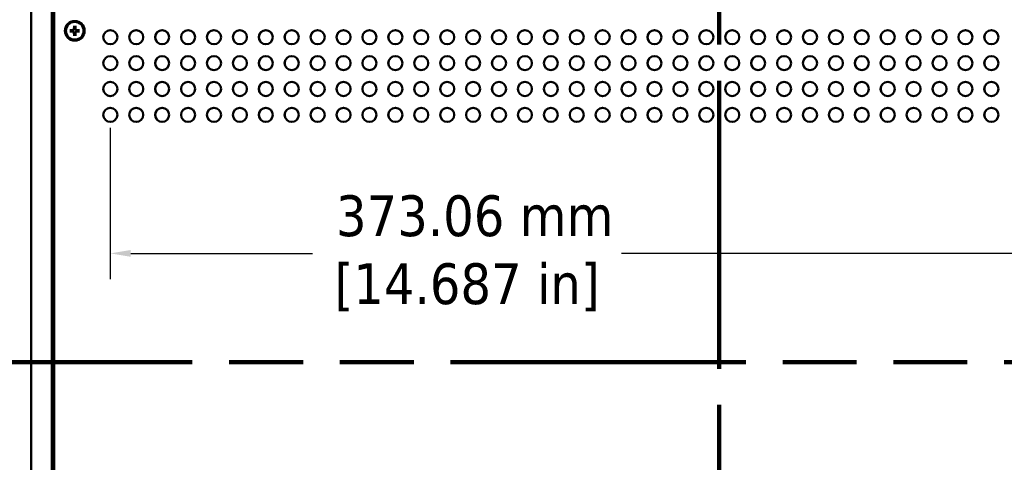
# Model space of a CAD drawing. Header units: millimetres. Extents: x 6 to 2153, y 38 to 1359.
# Tile 4 of 22: x 222 to 524, y 742 to 878. Entities that reach past the tile are written whole.
import ezdxf

# ---------------------------------------------------------------- set-up
doc = ezdxf.new("R2010")
doc.units = ezdxf.units.MM
doc.header["$LTSCALE"] = 2.5
doc.linetypes.add('DOUBLE_DASH_CHAIN', pattern=[1.2403, 0.6614, -0.0827, 0.1654, -0.0827, 0.1654, -0.0827])
for name, color, linetype, lineweight in [('Dimension (ANSI)', 7, 'Continuous', 25), ('Section Line (ANSI)', 7, 'DOUBLE_DASH_CHAIN', 100), ('Visible (ANSI)', 7, 'Continuous', 50)]:
    doc.layers.add(name, color=color, linetype=linetype, lineweight=lineweight)
doc.styles.add('Note Text (ANSI)', font='tahoma.ttf')
doc.dimstyles.new('Default - mm (ANSI)', dxfattribs={"dimscale": 2.5, "dimtxt": 5, "dimasz": 2.5, "dimexe": 3.175, "dimexo": 1.6002, "dimgap": 0.8, "dimtad": 0, "dimtih": 1, "dimtoh": 1, "dimrnd": 1e-08, "dimzin": 0, "dimdsep": 46, "dimtxsty": 'Note Text (ANSI)', "dimcen": 0.09, "dimdle": 10, "dimclrd": 256, "dimclre": 256, "dimclrt": 256, "dimadec": 1, "dimazin": 0, "dimtfac": 0.6096, "dimtofl": 0, "dimtmove": 0, "dimatfit": 3, "dimldrblk": 'Filled-1', "dimfxl": 1, "dimtolj": 1, "dimtzin": 0, "dimlwd": -1, "dimlwe": -1, "dimarcsym": 0})

# ---------------------------------------------------------------- blocks, each defined once
blk = doc.blocks.new('2dTransSection0')
at = {"layer": 'Section Line (ANSI)', "linetype": 'DOUBLE_DASH_CHAIN', "ltscale": 21.873201}
blk.add_line((73.83, 309.03), (277.37, 309.03), dxfattribs=at)
blk = doc.blocks.new('2dTransSection1')
at = {"layer": 'Section Line (ANSI)', "linetype": 'DOUBLE_DASH_CHAIN', "ltscale": 21.370619}
blk.add_line((174.57, 409.82), (174.57, 211.27), dxfattribs=at)
blk = doc.blocks.new('*D25')
at = {"layer": 'Defpoints', "color": 0, "transparency": 16777216}
for p in [(249.88, 848.41), (622.95, 848.41), (249.88, 805.94)]:
    blk.add_point(p, dxfattribs=at)
at = {"layer": 'Dimension (ANSI)', "transparency": 16777216}
for p, q in [((249.88, 844.41), (249.88, 798.01)), ((622.95, 844.41), (622.95, 798.01)), ((256.13, 805.94), (311.82, 805.94)), ((616.7, 805.94), (406.5, 805.94))]:
    blk.add_line(p, q, dxfattribs=at)
for points in [[(256.13, 806.99), (256.13, 804.9), (249.88, 805.94)], [(616.7, 806.99), (616.7, 804.9), (622.95, 805.94)]]:
    blk.add_solid(points, dxfattribs=at)
at = {"layer": 'Dimension (ANSI)', "transparency": 16777216, "insert": (359.16, 805.94), "char_height": 12.5, "attachment_point": 5, "style": 'Note Text (ANSI)'}
blk.add_mtext('\\A1; 373.06 mm\\P[14.687 in]', dxfattribs=at)
blk = doc.blocks.new('Filled-1')
at = {"color": 0}
for p, q in [((0, 0), (-1, 0.333)), ((-1, 0.333), (-1, -0.333)), ((-1, 0), (0, 0)), ((-1, -0.333), (0, 0))]:
    blk.add_line(p, q, dxfattribs=at)
at = {"color": 0, "flags": 128}
blk.add_lwpolyline([(-1, -0.333), (0, 0), (-1, 0.333), (-1, -0.333)], dxfattribs=at)
at = {"color": 0}
blk.add_solid([(-1, -0.333), (0, 0), (-1, 0.333), (-1, -0.333)], dxfattribs=at)

msp = doc.modelspace()

# ---------------------------------------------------------------- linework, layer by layer
at = {"layer": 'Visible (ANSI)'}
for p, q in [((225.589, 582.081), (225.589, 1001.181)), ((231.939, 984.671), (231.939, 560.491)), ((232.689, 985.431), (232.689, 559.731)), ((238.762, 875.681), (238.737, 874.626)), ((239.216, 875.681), (239.241, 874.626)), ((237.489, 874.408), (238.544, 874.433)), ((237.489, 873.954), (238.544, 873.929)), ((238.762, 872.681), (238.737, 873.736)), ((239.216, 872.681), (239.241, 873.736)), ((240.489, 874.408), (239.434, 874.433)), ((240.489, 873.954), (239.434, 873.929))]:
    msp.add_line(p, q, dxfattribs=at)
for centre, radius in [((238.989, 874.181), 3), ((238.989, 874.181), 2.715), ((249.883, 872.224), 2.159), ((257.82, 872.224), 2.159), ((265.758, 872.224), 2.159), ((273.695, 872.224), 2.159), ((281.633, 872.224), 2.159), ((289.57, 872.224), 2.159), ((297.508, 872.224), 2.159), ((305.445, 872.224), 2.159), ((313.383, 872.224), 2.159), ((321.32, 872.224), 2.159), ((329.258, 872.224), 2.159), ((337.195, 872.224), 2.159), ((345.133, 872.224), 2.159), ((353.07, 872.224), 2.159), ((361.008, 872.224), 2.159), ((368.945, 872.224), 2.159), ((376.883, 872.224), 2.159), ((384.82, 872.224), 2.159), ((392.758, 872.224), 2.159), ((400.695, 872.224), 2.159), ((408.633, 872.224), 2.159), ((416.57, 872.224), 2.159), ((424.508, 872.224), 2.159), ((432.445, 872.224), 2.159), ((440.383, 872.224), 2.159), ((448.32, 872.224), 2.159), ((456.258, 872.224), 2.159), ((464.195, 872.224), 2.159), ((472.133, 872.224), 2.159), ((480.07, 872.224), 2.159), ((488.008, 872.224), 2.159), ((495.945, 872.224), 2.159), ((503.883, 872.224), 2.159), ((511.82, 872.224), 2.159), ((519.758, 872.224), 2.159), ((249.883, 864.287), 2.159), ((257.82, 864.287), 2.159), ((265.758, 864.287), 2.159), ((273.695, 864.287), 2.159), ((281.633, 864.287), 2.159), ((289.57, 864.287), 2.159), ((297.508, 864.287), 2.159), ((305.445, 864.287), 2.159), ((313.383, 864.287), 2.159), ((321.32, 864.287), 2.159), ((329.258, 864.287), 2.159), ((337.195, 864.287), 2.159), ((345.133, 864.287), 2.159), ((353.07, 864.287), 2.159), ((361.008, 864.287), 2.159), ((368.945, 864.287), 2.159), ((376.883, 864.287), 2.159), ((384.82, 864.287), 2.159), ((392.758, 864.287), 2.159), ((400.695, 864.287), 2.159), ((408.633, 864.287), 2.159), ((416.57, 864.287), 2.159), ((424.508, 864.287), 2.159), ((432.445, 864.287), 2.159), ((440.383, 864.287), 2.159), ((448.32, 864.287), 2.159), ((456.258, 864.287), 2.159), ((464.195, 864.287), 2.159), ((472.133, 864.287), 2.159), ((480.07, 864.287), 2.159), ((488.008, 864.287), 2.159), ((495.945, 864.287), 2.159), ((503.883, 864.287), 2.159), ((511.82, 864.287), 2.159), ((519.758, 864.287), 2.159), ((249.883, 856.349), 2.159), ((257.82, 856.349), 2.159), ((265.758, 856.349), 2.159), ((273.695, 856.349), 2.159), ((281.633, 856.349), 2.159), ((289.57, 856.349), 2.159), ((297.508, 856.349), 2.159), ((305.445, 856.349), 2.159), ((313.383, 856.349), 2.159), ((321.32, 856.349), 2.159), ((329.258, 856.349), 2.159), ((337.195, 856.349), 2.159), ((345.133, 856.349), 2.159), ((353.07, 856.349), 2.159), ((361.008, 856.349), 2.159), ((368.945, 856.349), 2.159), ((376.883, 856.349), 2.159), ((384.82, 856.349), 2.159), ((392.758, 856.349), 2.159), ((400.695, 856.349), 2.159), ((408.633, 856.349), 2.159), ((416.57, 856.349), 2.159), ((424.508, 856.349), 2.159), ((432.445, 856.349), 2.159), ((440.383, 856.349), 2.159), ((448.32, 856.349), 2.159), ((456.258, 856.349), 2.159), ((464.195, 856.349), 2.159), ((472.133, 856.349), 2.159), ((480.07, 856.349), 2.159), ((488.008, 856.349), 2.159), ((495.945, 856.349), 2.159), ((503.883, 856.349), 2.159), ((511.82, 856.349), 2.159), ((519.758, 856.349), 2.159), ((249.883, 848.412), 2.159), ((257.82, 848.412), 2.159), ((265.758, 848.412), 2.159), ((273.695, 848.412), 2.159), ((281.633, 848.412), 2.159), ((289.57, 848.412), 2.159), ((297.508, 848.412), 2.159), ((305.445, 848.412), 2.159), ((313.383, 848.412), 2.159), ((321.32, 848.412), 2.159), ((329.258, 848.412), 2.159), ((337.195, 848.412), 2.159), ((345.133, 848.412), 2.159), ((353.07, 848.412), 2.159), ((361.008, 848.412), 2.159), ((368.945, 848.412), 2.159), ((376.883, 848.412), 2.159), ((384.82, 848.412), 2.159), ((392.758, 848.412), 2.159), ((400.695, 848.412), 2.159), ((408.633, 848.412), 2.159), ((416.57, 848.412), 2.159), ((424.508, 848.412), 2.159), ((432.445, 848.412), 2.159), ((440.383, 848.412), 2.159), ((448.32, 848.412), 2.159), ((456.258, 848.412), 2.159), ((464.195, 848.412), 2.159), ((472.133, 848.412), 2.159), ((480.07, 848.412), 2.159), ((488.008, 848.412), 2.159), ((495.945, 848.412), 2.159), ((503.883, 848.412), 2.159), ((511.82, 848.412), 2.159), ((519.758, 848.412), 2.159)]:
    msp.add_circle(centre, radius, dxfattribs=at)
for centre, radius, start, end in [((238.989, 874.181), 0.729, 72.39692, 107.60308), ((238.989, 874.181), 0.729, 162.39692, 197.60308), ((238.54, 874.63), 0.197, 271.34818, 358.65182), ((238.54, 873.731), 0.197, 1.34818, 88.65182), ((238.989, 874.181), 0.729, 252.39692, 287.60308), ((239.438, 874.63), 0.197, 181.34818, 268.65182), ((239.438, 873.731), 0.197, 91.34818, 178.65182), ((238.989, 874.181), 0.729, 342.39692, 17.60308), ((249.897, 872.224), 2.159, 90.18842, 269.81158), ((257.834, 872.224), 2.159, 90.18842, 269.81158), ((265.772, 872.224), 2.159, 90.18842, 269.81158), ((273.709, 872.224), 2.159, 90.18842, 269.81158), ((281.647, 872.224), 2.159, 90.18842, 269.81158), ((289.584, 872.224), 2.159, 90.18842, 269.81158), ((297.522, 872.224), 2.159, 90.18842, 269.81158), ((305.459, 872.224), 2.159, 90.18842, 269.81158), ((313.397, 872.224), 2.159, 90.18842, 269.81158), ((321.334, 872.224), 2.159, 90.18842, 269.81158), ((329.272, 872.224), 2.159, 90.18842, 269.81158), ((337.209, 872.224), 2.159, 90.18842, 269.81158), ((345.147, 872.224), 2.159, 90.18842, 269.81158), ((353.084, 872.224), 2.159, 90.18842, 269.81158), ((361.022, 872.224), 2.159, 90.18842, 269.81158), ((368.959, 872.224), 2.159, 90.18842, 269.81158), ((376.897, 872.224), 2.159, 90.18842, 269.81158), ((384.834, 872.224), 2.159, 90.18842, 269.81158), ((392.772, 872.224), 2.159, 90.18842, 269.81158), ((400.709, 872.224), 2.159, 90.18842, 269.81158), ((408.647, 872.224), 2.159, 90.18842, 269.81158), ((416.584, 872.224), 2.159, 90.18842, 269.81158), ((424.522, 872.224), 2.159, 90.18842, 269.81158), ((432.459, 872.224), 2.159, 90.18842, 269.81158), ((440.397, 872.224), 2.159, 90.18842, 269.81158), ((448.334, 872.224), 2.159, 90.18842, 269.81158), ((456.272, 872.224), 2.159, 90.18842, 269.81158), ((464.209, 872.224), 2.159, 90.18842, 269.81158), ((472.147, 872.224), 2.159, 90.18842, 269.81158), ((480.084, 872.224), 2.159, 90.18842, 269.81158), ((488.022, 872.224), 2.159, 90.18842, 269.81158), ((495.959, 872.224), 2.159, 90.18842, 269.81158), ((503.897, 872.224), 2.159, 90.18842, 269.81158), ((511.834, 872.224), 2.159, 90.18842, 269.81158), ((519.772, 872.224), 2.159, 90.18842, 269.81158), ((249.897, 864.287), 2.159, 90.18842, 269.81158), ((257.834, 864.287), 2.159, 90.18842, 269.81158), ((265.772, 864.287), 2.159, 90.18842, 269.81158), ((273.709, 864.287), 2.159, 90.18842, 269.81158), ((281.647, 864.287), 2.159, 90.18842, 269.81158), ((289.584, 864.287), 2.159, 90.18842, 269.81158), ((297.522, 864.287), 2.159, 90.18842, 269.81158), ((305.459, 864.287), 2.159, 90.18842, 269.81158), ((313.397, 864.287), 2.159, 90.18842, 269.81158), ((321.334, 864.287), 2.159, 90.18842, 269.81158), ((329.272, 864.287), 2.159, 90.18842, 269.81158), ((337.209, 864.287), 2.159, 90.18842, 269.81158), ((345.147, 864.287), 2.159, 90.18842, 269.81158), ((353.084, 864.287), 2.159, 90.18842, 269.81158), ((361.022, 864.287), 2.159, 90.18842, 269.81158), ((368.959, 864.287), 2.159, 90.18842, 269.81158), ((376.897, 864.287), 2.159, 90.18842, 269.81158), ((384.834, 864.287), 2.159, 90.18842, 269.81158), ((392.772, 864.287), 2.159, 90.18842, 269.81158), ((400.709, 864.287), 2.159, 90.18842, 269.81158), ((408.647, 864.287), 2.159, 90.18842, 269.81158), ((416.584, 864.287), 2.159, 90.18842, 269.81158), ((424.522, 864.287), 2.159, 90.18842, 269.81158), ((432.459, 864.287), 2.159, 90.18842, 269.81158), ((440.397, 864.287), 2.159, 90.18842, 269.81158), ((448.334, 864.287), 2.159, 90.18842, 269.81158), ((456.272, 864.287), 2.159, 90.18842, 269.81158), ((464.209, 864.287), 2.159, 90.18842, 269.81158), ((472.147, 864.287), 2.159, 90.18842, 269.81158), ((480.084, 864.287), 2.159, 90.18842, 269.81158), ((488.022, 864.287), 2.159, 90.18842, 269.81158), ((495.959, 864.287), 2.159, 90.18842, 269.81158), ((503.897, 864.287), 2.159, 90.18842, 269.81158), ((511.834, 864.287), 2.159, 90.18842, 269.81158), ((519.772, 864.287), 2.159, 90.18842, 269.81158), ((249.897, 856.349), 2.159, 90.18842, 269.81158), ((257.834, 856.349), 2.159, 90.18842, 269.81158), ((265.772, 856.349), 2.159, 90.18842, 269.81158), ((273.709, 856.349), 2.159, 90.18842, 269.81158), ((281.647, 856.349), 2.159, 90.18842, 269.81158), ((289.584, 856.349), 2.159, 90.18842, 269.81158), ((297.522, 856.349), 2.159, 90.18842, 269.81158), ((305.459, 856.349), 2.159, 90.18842, 269.81158), ((313.397, 856.349), 2.159, 90.18842, 269.81158), ((321.334, 856.349), 2.159, 90.18842, 269.81158), ((329.272, 856.349), 2.159, 90.18842, 269.81158), ((337.209, 856.349), 2.159, 90.18842, 269.81158), ((345.147, 856.349), 2.159, 90.18842, 269.81158), ((353.084, 856.349), 2.159, 90.18842, 269.81158), ((361.022, 856.349), 2.159, 90.18842, 269.81158), ((368.959, 856.349), 2.159, 90.18842, 269.81158), ((376.897, 856.349), 2.159, 90.18842, 269.81158), ((384.834, 856.349), 2.159, 90.18842, 269.81158), ((392.772, 856.349), 2.159, 90.18842, 269.81158), ((400.709, 856.349), 2.159, 90.18842, 269.81158), ((408.647, 856.349), 2.159, 90.18842, 269.81158), ((416.584, 856.349), 2.159, 90.18842, 269.81158), ((424.522, 856.349), 2.159, 90.18842, 269.81158), ((432.459, 856.349), 2.159, 90.18842, 269.81158), ((440.397, 856.349), 2.159, 90.18842, 269.81158), ((448.334, 856.349), 2.159, 90.18842, 269.81158), ((456.272, 856.349), 2.159, 90.18842, 269.81158), ((464.209, 856.349), 2.159, 90.18842, 269.81158), ((472.147, 856.349), 2.159, 90.18842, 269.81158), ((480.084, 856.349), 2.159, 90.18842, 269.81158), ((488.022, 856.349), 2.159, 90.18842, 269.81158), ((495.959, 856.349), 2.159, 90.18842, 269.81158), ((503.897, 856.349), 2.159, 90.18842, 269.81158), ((511.834, 856.349), 2.159, 90.18842, 269.81158), ((519.772, 856.349), 2.159, 90.18842, 269.81158), ((249.897, 848.412), 2.159, 90.18842, 269.81158), ((257.834, 848.412), 2.159, 90.18842, 269.81158), ((265.772, 848.412), 2.159, 90.18842, 269.81158), ((273.709, 848.412), 2.159, 90.18842, 269.81158), ((281.647, 848.412), 2.159, 90.18842, 269.81158), ((289.584, 848.412), 2.159, 90.18842, 269.81158), ((297.522, 848.412), 2.159, 90.18842, 269.81158), ((305.459, 848.412), 2.159, 90.18842, 269.81158), ((313.397, 848.412), 2.159, 90.18842, 269.81158), ((321.334, 848.412), 2.159, 90.18842, 269.81158), ((329.272, 848.412), 2.159, 90.18842, 269.81158), ((337.209, 848.412), 2.159, 90.18842, 269.81158), ((345.147, 848.412), 2.159, 90.18842, 269.81158), ((353.084, 848.412), 2.159, 90.18842, 269.81158), ((361.022, 848.412), 2.159, 90.18842, 269.81158), ((368.959, 848.412), 2.159, 90.18842, 269.81158), ((376.897, 848.412), 2.159, 90.18842, 269.81158), ((384.834, 848.412), 2.159, 90.18842, 269.81158), ((392.772, 848.412), 2.159, 90.18842, 269.81158), ((400.709, 848.412), 2.159, 90.18842, 269.81158), ((408.647, 848.412), 2.159, 90.18842, 269.81158), ((416.584, 848.412), 2.159, 90.18842, 269.81158), ((424.522, 848.412), 2.159, 90.18842, 269.81158), ((432.459, 848.412), 2.159, 90.18842, 269.81158), ((440.397, 848.412), 2.159, 90.18842, 269.81158), ((448.334, 848.412), 2.159, 90.18842, 269.81158), ((456.272, 848.412), 2.159, 90.18842, 269.81158), ((464.209, 848.412), 2.159, 90.18842, 269.81158), ((472.147, 848.412), 2.159, 90.18842, 269.81158), ((480.084, 848.412), 2.159, 90.18842, 269.81158), ((488.022, 848.412), 2.159, 90.18842, 269.81158), ((495.959, 848.412), 2.159, 90.18842, 269.81158), ((503.897, 848.412), 2.159, 90.18842, 269.81158), ((511.834, 848.412), 2.159, 90.18842, 269.81158), ((519.772, 848.412), 2.159, 90.18842, 269.81158)]:
    msp.add_arc(centre, radius, start, end, dxfattribs=at)
for points, knots in [([(238.761, 875.598), (238.761, 875.602), (238.761, 875.608), (238.761, 875.623), (238.761, 875.635), (238.761, 875.656), (238.761, 875.669), (238.762, 875.681)], [0.0312995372, 0.0312995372, 0.0312995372, 0.0312995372, 0.0340496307, 0.0340496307, 0.0374745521, 0.0374745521, 0.040929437, 0.040929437, 0.040929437, 0.040929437]), ([(239.216, 875.681), (239.216, 875.669), (239.217, 875.656), (239.217, 875.635), (239.217, 875.623), (239.217, 875.608), (239.217, 875.602), (239.217, 875.598)], [0.0136539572, 0.0136539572, 0.0136539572, 0.0136539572, 0.017108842, 0.017108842, 0.0205337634, 0.0205337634, 0.0232838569, 0.0232838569, 0.0232838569, 0.0232838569]), ([(237.489, 874.408), (237.5, 874.408), (237.514, 874.409), (237.535, 874.409), (237.547, 874.409), (237.561, 874.409), (237.568, 874.409), (237.572, 874.409)], [0.0136539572, 0.0136539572, 0.0136539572, 0.0136539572, 0.017108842, 0.017108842, 0.0205337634, 0.0205337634, 0.0232838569, 0.0232838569, 0.0232838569, 0.0232838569]), ([(237.572, 873.953), (237.568, 873.952), (237.561, 873.952), (237.547, 873.953), (237.535, 873.953), (237.514, 873.953), (237.5, 873.953), (237.489, 873.954)], [0.0312995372, 0.0312995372, 0.0312995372, 0.0312995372, 0.0340496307, 0.0340496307, 0.0374745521, 0.0374745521, 0.040929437, 0.040929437, 0.040929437, 0.040929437]), ([(238.765, 874.625), (238.764, 874.61), (238.763, 874.596), (238.756, 874.563), (238.749, 874.543), (238.728, 874.504), (238.714, 874.485), (238.684, 874.455), (238.666, 874.442), (238.627, 874.421), (238.606, 874.414), (238.574, 874.407), (238.559, 874.405), (238.545, 874.405)], [0.099544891, 0.099544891, 0.099544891, 0.099544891, 0.104028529, 0.104028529, 0.110376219, 0.110376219, 0.116723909, 0.116723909, 0.123071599, 0.123071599, 0.12941929, 0.12941929, 0.133902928, 0.133902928, 0.133902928, 0.133902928]), ([(238.545, 873.956), (238.559, 873.956), (238.574, 873.955), (238.606, 873.948), (238.627, 873.941), (238.666, 873.92), (238.684, 873.906), (238.714, 873.876), (238.728, 873.858), (238.749, 873.819), (238.756, 873.798), (238.763, 873.765), (238.764, 873.751), (238.765, 873.737)], [0.099544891, 0.099544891, 0.099544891, 0.099544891, 0.104028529, 0.104028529, 0.110376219, 0.110376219, 0.116723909, 0.116723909, 0.123071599, 0.123071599, 0.12941929, 0.12941929, 0.133902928, 0.133902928, 0.133902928, 0.133902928]), ([(238.762, 872.681), (238.761, 872.692), (238.761, 872.706), (238.761, 872.727), (238.761, 872.739), (238.761, 872.753), (238.761, 872.759), (238.761, 872.764)], [0.0136539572, 0.0136539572, 0.0136539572, 0.0136539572, 0.017108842, 0.017108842, 0.0205337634, 0.0205337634, 0.0232838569, 0.0232838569, 0.0232838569, 0.0232838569]), ([(239.433, 874.405), (239.419, 874.405), (239.404, 874.407), (239.371, 874.414), (239.351, 874.421), (239.312, 874.442), (239.294, 874.455), (239.264, 874.485), (239.25, 874.504), (239.229, 874.543), (239.222, 874.563), (239.215, 874.596), (239.213, 874.61), (239.213, 874.625)], [0.099544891, 0.099544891, 0.099544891, 0.099544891, 0.104028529, 0.104028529, 0.110376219, 0.110376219, 0.116723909, 0.116723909, 0.123071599, 0.123071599, 0.12941929, 0.12941929, 0.133902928, 0.133902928, 0.133902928, 0.133902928]), ([(239.213, 873.737), (239.213, 873.751), (239.215, 873.765), (239.222, 873.798), (239.229, 873.819), (239.25, 873.858), (239.264, 873.876), (239.294, 873.906), (239.312, 873.92), (239.351, 873.941), (239.371, 873.948), (239.404, 873.955), (239.419, 873.956), (239.433, 873.956)], [0.099544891, 0.099544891, 0.099544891, 0.099544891, 0.104028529, 0.104028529, 0.110376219, 0.110376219, 0.116723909, 0.116723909, 0.123071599, 0.123071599, 0.12941929, 0.12941929, 0.133902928, 0.133902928, 0.133902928, 0.133902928]), ([(239.217, 872.764), (239.217, 872.759), (239.217, 872.753), (239.217, 872.739), (239.217, 872.727), (239.217, 872.706), (239.216, 872.692), (239.216, 872.681)], [0.0312995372, 0.0312995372, 0.0312995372, 0.0312995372, 0.0340496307, 0.0340496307, 0.0374745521, 0.0374745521, 0.040929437, 0.040929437, 0.040929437, 0.040929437]), ([(240.406, 874.409), (240.41, 874.409), (240.417, 874.409), (240.431, 874.409), (240.443, 874.409), (240.464, 874.409), (240.477, 874.408), (240.489, 874.408)], [0.0312995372, 0.0312995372, 0.0312995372, 0.0312995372, 0.0340496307, 0.0340496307, 0.0374745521, 0.0374745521, 0.040929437, 0.040929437, 0.040929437, 0.040929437]), ([(240.489, 873.954), (240.477, 873.953), (240.464, 873.953), (240.443, 873.953), (240.431, 873.953), (240.417, 873.952), (240.41, 873.952), (240.406, 873.953)], [0.0136539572, 0.0136539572, 0.0136539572, 0.0136539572, 0.017108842, 0.017108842, 0.0205337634, 0.0205337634, 0.0232838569, 0.0232838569, 0.0232838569, 0.0232838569])]:
    msp.add_open_spline(points, degree=3, knots=knots, dxfattribs=at)
for points, weights in [([(238.761, 875.598), (238.766, 875.118), (238.768, 874.876)], [1.00306837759, 1.06325247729, 1]), ([(238.768, 874.876), (238.766, 874.727), (238.765, 874.625)], [1, 1.17380284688, 1.31963834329]), ([(239.21, 874.876), (239.212, 875.118), (239.217, 875.598)], [1, 1.06325247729, 1.00306837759]), ([(239.213, 874.625), (239.212, 874.727), (239.21, 874.876)], [1.31963834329, 1.17380284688, 1]), ([(238.294, 874.401), (238.051, 874.404), (237.572, 874.409)], [1, 1.06325247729, 1.00306837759]), ([(237.572, 873.953), (238.051, 873.958), (238.294, 873.96)], [1.00306837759, 1.06325247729, 1]), ([(238.545, 874.405), (238.443, 874.404), (238.294, 874.401)], [1.31963834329, 1.17380284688, 1]), ([(238.294, 873.96), (238.443, 873.958), (238.545, 873.956)], [1, 1.17380284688, 1.31963834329]), ([(238.768, 873.486), (238.766, 873.243), (238.761, 872.764)], [1, 1.06325247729, 1.00306837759]), ([(238.765, 873.737), (238.766, 873.635), (238.768, 873.486)], [1.31963834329, 1.17380284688, 1]), ([(239.21, 873.486), (239.212, 873.635), (239.213, 873.737)], [1, 1.17380284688, 1.31963834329]), ([(239.217, 872.764), (239.212, 873.243), (239.21, 873.486)], [1.00306837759, 1.06325247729, 1]), ([(239.684, 874.401), (239.535, 874.404), (239.433, 874.405)], [1, 1.17380284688, 1.31963834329]), ([(239.433, 873.956), (239.535, 873.958), (239.684, 873.96)], [1.31963834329, 1.17380284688, 1]), ([(240.406, 874.409), (239.927, 874.404), (239.684, 874.401)], [1.00306837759, 1.06325247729, 1]), ([(239.684, 873.96), (239.927, 873.958), (240.406, 873.953)], [1, 1.06325247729, 1.00306837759])]:
    msp.add_rational_spline(points, weights, degree=2, dxfattribs=at)

# ---------------------------------------------------------------- block references
at = {"layer": 'Section Line (ANSI)', "xscale": 2.5, "yscale": 2.5, "zscale": 2.5}
for name in ['2dTransSection1', '2dTransSection0']:
    msp.add_blockref(name, (0, 0), dxfattribs=at)

# ---------------------------------------------------------------- dimensions: what is measured, and where the dimension line sits
at = {"layer": 'Dimension (ANSI)'}
dim = msp.add_linear_dim(base=(249.883, 805.945), p1=(622.945, 848.412), p2=(249.883, 848.412), angle=180, text=' <> mm\\X[14.687 in]', dimstyle='Default - mm (ANSI)', override={"dimtih": 0, "dimtoh": 0, "dimdec": 2, "dimpost": '', "dimtp": 0, "dimtm": 0, "dimtdec": 2, "dimatfit": 1}, dxfattribs=at)
dim.commit()
dim.dimension.update_dxf_attribs({"geometry": '*D25', "text_midpoint": (359.161, 805.945), "dimtype": 160})

doc.saveas('drawing.dxf')
